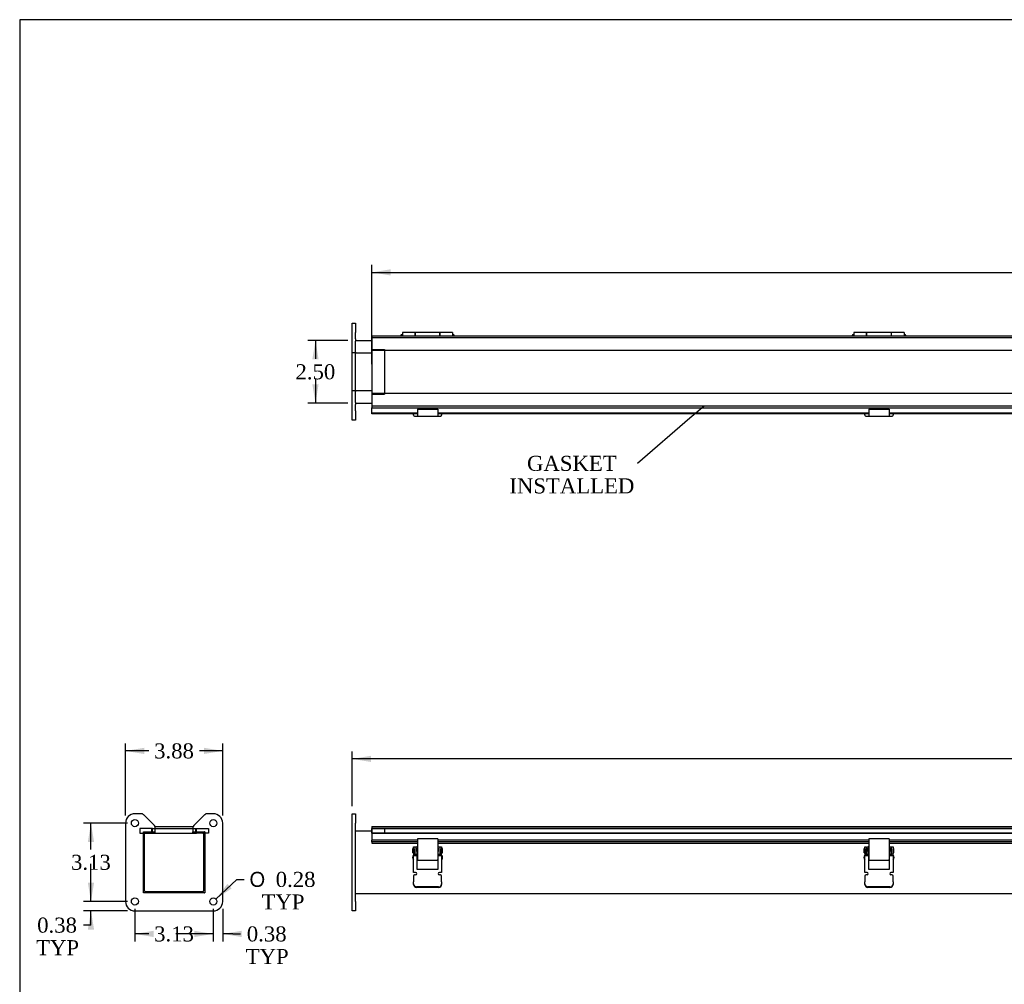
# Model space of a CAD drawing. Header units: inches. Extents: x 0 to 120, y -1 to 80.
# Tile 3 of 7: x 0 to 40, y 41 to 80. Entities that reach past the tile are written whole.
import ezdxf
from ezdxf import colors
from ezdxf.entities.mleader import LeaderData, LeaderLine
from ezdxf.enums import TextEntityAlignment as Align
from ezdxf.lldxf.tags import DXFTag
from ezdxf.math import Vec2, Vec3

# ---------------------------------------------------------------- set-up
doc = ezdxf.new("R2010")
doc.units = ezdxf.units.IN
doc.header["$MEASUREMENT"] = 0
for name, color, linetype in [('CCH03740', 7, 'Continuous'), ('CCH03744-1', 7, 'Continuous'), ('CCH03744-2', 7, 'Continuous'), ('COM40648', 7, 'Continuous'), ('COM49076', 7, 'Continuous'), ('COM49083', 7, 'Continuous'), ('Default', 7, 'Continuous'), ('GSK11094', 7, 'Continuous'), ('HNG11000', 7, 'Continuous'), ('HNG11000-2', 7, 'Continuous'), ('HNG11000-3', 7, 'Continuous')]:
    doc.layers.add(name, color=color, linetype=linetype)
doc.styles.add('SEACAD_Solid_Edge_ANSI1_Symbols', font='txt')
doc.styles.add('SEACAD_Times_New_Roman', font='times.ttf')
tags = doc.linetypes.add('HIDDEN2', pattern=[0.1875, 0.125, -0.0625]).pattern_tags.tags
tags[6:7] = [DXFTag(74, 4), DXFTag(75, 0), DXFTag(340, '0'), DXFTag(46, 0.0), DXFTag(50, 0.0), DXFTag(44, 0.0), DXFTag(45, 0.0)]
tags[4:5] = [DXFTag(74, 4), DXFTag(75, 0), DXFTag(340, '0'), DXFTag(46, 0.0), DXFTag(50, 0.0), DXFTag(44, 0.0), DXFTag(45, 0.0)]
doc.dimstyles.new('HAMMOND_(STH_-_120x80)', dxfattribs={"dimtxt": 0.6, "dimasz": 0.75, "dimexe": 0.3, "dimexo": 0.3, "dimgap": 0.15, "dimtad": 0, "dimtih": 1, "dimtoh": 1, "dimzin": 0, "dimdsep": 46, "dimtxsty": 'SEACAD_Times_New_Roman', "dimblk1": '_SE_FILLED', "dimblk2": '_SE_FILLED', "dimsah": 1, "dimcen": 0.3, "dimadec": 0, "dimazin": 0, "dimtfac": 0.8, "dimtofl": 0, "dimtmove": 0, "dimatfit": 3, "dimfxl": 1, "dimtolj": 1, "dimtzin": 0, "dimarcsym": 0})

# ---------------------------------------------------------------- blocks, each defined once
blk = doc.blocks.new('_SE_FILLED')
at = {"color": 0}
blk.add_line((0, 0), (-1, 0), dxfattribs=at)
blk.add_solid([(0, 0), (-1, -0.1665), (-1, 0.1665), (0, 0)], dxfattribs=at)
blk = doc.blocks.new('SE')
at = {"layer": 'CCH03740', "color": 7, "linetype": 'Continuous'}
for p, q in [((16.219, 46.63), (16.276, 46.63)), ((16.219, 46.568), (16.219, 46.63)), ((16.219, 46.443), (16.219, 46.568)), ((16.219, 46.318), (16.219, 46.443)), ((16.3, 46.63), (16.276, 46.63)), ((16.276, 46.63), (16.276, 46.568)), ((16.276, 46.443), (16.276, 46.568)), ((16.276, 46.443), (16.276, 46.318)), ((17.136, 46.63), (17.112, 46.63)), ((17.136, 46.568), (17.136, 46.63)), ((17.136, 46.63), (17.193, 46.63)), ((17.136, 46.568), (17.136, 46.443)), ((17.136, 46.318), (17.136, 46.443)), ((17.193, 46.63), (17.193, 46.568)), ((17.193, 46.568), (17.193, 46.443)), ((17.193, 46.443), (17.193, 46.318)), ((34.219, 46.63), (34.276, 46.63)), ((34.219, 46.568), (34.219, 46.63)), ((34.219, 46.443), (34.219, 46.568)), ((34.219, 46.318), (34.219, 46.443)), ((34.3, 46.63), (34.276, 46.63)), ((34.276, 46.63), (34.276, 46.568)), ((34.276, 46.443), (34.276, 46.568)), ((34.276, 46.443), (34.276, 46.318)), ((35.136, 46.63), (35.112, 46.63)), ((35.136, 46.568), (35.136, 46.63)), ((35.136, 46.63), (35.193, 46.63)), ((35.136, 46.568), (35.136, 46.443)), ((35.136, 46.318), (35.136, 46.443)), ((35.193, 46.63), (35.193, 46.568)), ((35.193, 46.568), (35.193, 46.443)), ((35.193, 46.443), (35.193, 46.318)), ((16.276, 46.318), (16.219, 46.318)), ((16.276, 46.318), (16.3, 46.318)), ((16.276, 46.288), (16.276, 46.286)), ((16.3, 46.288), (16.276, 46.288)), ((17.112, 46.318), (17.136, 46.318)), ((17.112, 46.288), (17.136, 46.288)), ((17.193, 46.318), (17.136, 46.318)), ((17.136, 46.286), (17.136, 46.288)), ((34.276, 46.318), (34.219, 46.318)), ((34.276, 46.318), (34.3, 46.318)), ((34.276, 46.288), (34.276, 46.286)), ((34.3, 46.288), (34.276, 46.288)), ((35.112, 46.318), (35.136, 46.318)), ((35.112, 46.288), (35.136, 46.288)), ((35.193, 46.318), (35.136, 46.318)), ((35.136, 46.286), (35.136, 46.288))]:
    blk.add_line(p, q, dxfattribs=at)
at = {"layer": 'CCH03744-1', "color": 7, "linetype": 'Continuous'}
for p, q in [((16.114, 46.393), (16.114, 46.555)), ((16.144, 46.555), (16.114, 46.555)), ((16.114, 46.393), (16.144, 46.393)), ((16.144, 46.552), (16.144, 46.63)), ((16.144, 46.63), (16.201, 46.63)), ((16.144, 46.552), (16.144, 46.404)), ((16.144, 46.404), (16.144, 46.344)), ((16.144, 46.344), (16.144, 46.286)), ((16.144, 46.344), (16.201, 46.344)), ((16.201, 46.63), (16.201, 46.552)), ((16.219, 46.553), (16.201, 46.553)), ((16.201, 46.552), (16.201, 46.404)), ((16.201, 46.404), (16.201, 46.344)), ((16.201, 46.395), (16.219, 46.395)), ((16.201, 46.344), (16.201, 46.286)), ((16.3, 46.553), (16.276, 46.553)), ((16.276, 46.395), (16.3, 46.395)), ((17.136, 46.553), (17.112, 46.553)), ((17.112, 46.395), (17.136, 46.395)), ((17.212, 46.553), (17.193, 46.553)), ((17.193, 46.395), (17.212, 46.395)), ((17.212, 46.63), (17.269, 46.63)), ((17.212, 46.552), (17.212, 46.63)), ((17.212, 46.404), (17.212, 46.552)), ((17.212, 46.344), (17.212, 46.404)), ((17.212, 46.286), (17.212, 46.344)), ((17.212, 46.344), (17.269, 46.344)), ((17.269, 46.63), (17.269, 46.552)), ((17.299, 46.555), (17.269, 46.555)), ((17.269, 46.404), (17.269, 46.552)), ((17.269, 46.344), (17.269, 46.404)), ((17.269, 46.393), (17.299, 46.393)), ((17.269, 46.286), (17.269, 46.344)), ((17.299, 46.393), (17.299, 46.555)), ((34.114, 46.393), (34.114, 46.555)), ((34.144, 46.555), (34.114, 46.555)), ((34.114, 46.393), (34.144, 46.393)), ((34.144, 46.552), (34.144, 46.63)), ((34.144, 46.63), (34.201, 46.63)), ((34.144, 46.552), (34.144, 46.404)), ((34.144, 46.404), (34.144, 46.344)), ((34.144, 46.344), (34.144, 46.286)), ((34.144, 46.344), (34.201, 46.344)), ((34.201, 46.63), (34.201, 46.552)), ((34.219, 46.553), (34.201, 46.553)), ((34.201, 46.552), (34.201, 46.404)), ((34.201, 46.404), (34.201, 46.344)), ((34.201, 46.395), (34.219, 46.395)), ((34.201, 46.344), (34.201, 46.286)), ((34.3, 46.553), (34.276, 46.553)), ((34.276, 46.395), (34.3, 46.395)), ((35.136, 46.553), (35.112, 46.553)), ((35.112, 46.395), (35.136, 46.395)), ((35.212, 46.553), (35.193, 46.553)), ((35.193, 46.395), (35.212, 46.395)), ((35.212, 46.63), (35.269, 46.63)), ((35.212, 46.552), (35.212, 46.63)), ((35.212, 46.404), (35.212, 46.552)), ((35.212, 46.344), (35.212, 46.404)), ((35.212, 46.286), (35.212, 46.344)), ((35.212, 46.344), (35.269, 46.344)), ((35.269, 46.63), (35.269, 46.552)), ((35.299, 46.555), (35.269, 46.555)), ((35.269, 46.404), (35.269, 46.552)), ((35.269, 46.344), (35.269, 46.404)), ((35.269, 46.393), (35.299, 46.393)), ((35.269, 46.286), (35.269, 46.344)), ((35.299, 46.393), (35.299, 46.555)), ((16.144, 46.286), (16.23, 46.286)), ((16.144, 45.598), (16.144, 46.286)), ((16.23, 46.286), (16.284, 46.286)), ((16.284, 46.286), (16.284, 45.73)), ((16.3, 46.263), (16.284, 46.263)), ((16.284, 46.138), (16.3, 46.138)), ((17.128, 46.263), (17.112, 46.263)), ((17.112, 46.138), (17.128, 46.138)), ((17.128, 45.73), (17.128, 46.286)), ((17.128, 46.286), (17.183, 46.286)), ((17.183, 46.286), (17.269, 46.286)), ((17.269, 46.286), (17.269, 45.598)), ((34.144, 46.286), (34.23, 46.286)), ((34.144, 45.598), (34.144, 46.286)), ((34.23, 46.286), (34.284, 46.286)), ((34.284, 46.286), (34.284, 45.73)), ((34.3, 46.263), (34.284, 46.263)), ((34.284, 46.138), (34.3, 46.138)), ((35.128, 46.263), (35.112, 46.263)), ((35.112, 46.138), (35.128, 46.138)), ((35.128, 45.73), (35.128, 46.286)), ((35.128, 46.286), (35.183, 46.286)), ((35.183, 46.286), (35.269, 46.286)), ((35.269, 46.286), (35.269, 45.598)), ((16.23, 45.598), (16.144, 45.598)), ((16.284, 45.73), (17.128, 45.73)), ((17.269, 45.598), (17.183, 45.598)), ((34.23, 45.598), (34.144, 45.598)), ((34.284, 45.73), (35.128, 45.73)), ((35.269, 45.598), (35.183, 45.598)), ((16.144, 45.458), (16.144, 45.23)), ((16.144, 45.146), (16.144, 45.23)), ((16.23, 45.504), (16.191, 45.504)), ((17.222, 45.504), (17.183, 45.504)), ((17.269, 45.23), (17.269, 45.458)), ((17.269, 45.23), (17.269, 45.146)), ((34.144, 45.458), (34.144, 45.23)), ((34.144, 45.146), (34.144, 45.23)), ((34.23, 45.504), (34.191, 45.504)), ((35.222, 45.504), (35.183, 45.504)), ((35.269, 45.23), (35.269, 45.458)), ((35.269, 45.23), (35.269, 45.146)), ((16.144, 45.126), (16.144, 45.146)), ((17.144, 45.028), (16.269, 45.028)), ((17.144, 45.009), (16.269, 45.009)), ((17.269, 45.146), (17.269, 45.126)), ((34.144, 45.126), (34.144, 45.146)), ((35.144, 45.028), (34.269, 45.028)), ((35.144, 45.009), (34.269, 45.009)), ((35.269, 45.146), (35.269, 45.126))]:
    blk.add_line(p, q, dxfattribs=at)
for centre, radius, start, end in [((16.238, 46.201), 0.134, 134.5474, 225.4526), ((17.175, 46.201), 0.134, 314.5474, 45.4526), ((34.238, 46.201), 0.134, 134.5474, 225.4526), ((35.175, 46.201), 0.134, 314.5474, 45.4526), ((16.23, 45.551), 0.047, 270, 90), ((17.183, 45.551), 0.047, 90, 270), ((34.23, 45.551), 0.047, 270, 90), ((35.183, 45.551), 0.047, 90, 270), ((16.19, 45.458), 0.0462, 89.0129, 178.9511), ((17.223, 45.458), 0.0462, 1.0489, 90.9871), ((34.19, 45.458), 0.0462, 89.0129, 178.9511), ((35.223, 45.458), 0.0462, 1.0489, 90.9871)]:
    blk.add_arc(centre, radius, start, end, dxfattribs=at)
for centre, major_axis, start_param, end_param in [((16.269, 45.146), (-0.125, 0), 0, 1.570796), ((16.269, 45.126), (0.125, 0), 3.141593, 4.712389), ((17.144, 45.146), (-0.125, 0), 1.570796, 3.141593), ((17.144, 45.126), (0.125, 0), 4.712389, 6.283185), ((34.269, 45.146), (-0.125, 0), 0, 1.570796), ((34.269, 45.126), (0.125, 0), 3.141593, 4.712389), ((35.144, 45.146), (-0.125, 0), 1.570796, 3.141593), ((35.144, 45.126), (0.125, 0), 4.712389, 6.283185)]:
    blk.add_ellipse(centre, major_axis=major_axis, ratio=0.939693, start_param=start_param, end_param=end_param, dxfattribs=at)
at = {"layer": 'CCH03744-2', "color": 7, "linetype": 'Continuous'}
for p, q in [((16.3, 46.947), (16.3, 46.854)), ((17.112, 46.947), (16.3, 46.947)), ((16.3, 46.854), (16.3, 46.119)), ((17.112, 46.947), (17.112, 46.854)), ((17.112, 46.854), (17.112, 46.119)), ((34.3, 46.947), (34.3, 46.854)), ((35.112, 46.947), (34.3, 46.947)), ((34.3, 46.854), (34.3, 46.119)), ((35.112, 46.947), (35.112, 46.854)), ((35.112, 46.854), (35.112, 46.119)), ((16.3, 46.097), (16.3, 46.119)), ((16.3, 46.097), (17.112, 46.097)), ((17.112, 46.097), (17.112, 46.119)), ((34.3, 46.097), (34.3, 46.119)), ((34.3, 46.097), (35.112, 46.097)), ((35.112, 46.097), (35.112, 46.119))]:
    blk.add_line(p, q, dxfattribs=at)
at = {"layer": 'COM40648', "color": 7, "linetype": 'Continuous'}
for p, q in [((13.706, 47.572), (13.706, 47.947)), ((13.706, 47.947), (13.831, 47.947)), ((13.831, 47.947), (13.831, 47.572)), ((13.706, 44.447), (13.706, 47.572)), ((13.831, 44.447), (13.831, 47.572)), ((13.706, 44.072), (13.706, 44.447)), ((13.831, 44.447), (13.831, 44.072)), ((13.831, 44.072), (13.706, 44.072))]:
    blk.add_line(p, q, dxfattribs=at)
at = {"layer": 'COM49076', "color": 7, "linetype": 'Continuous'}
for p, q in [((13.831, 47.26), (14.488, 47.26)), ((13.831, 44.76), (73.581, 44.76))]:
    blk.add_line(p, q, dxfattribs=at)
at = {"layer": 'COM49083', "color": 7, "linetype": 'Continuous'}
for p, q in [((14.488, 47.432), (14.488, 47.324)), ((14.488, 47.432), (72.956, 47.432)), ((14.488, 47.324), (14.488, 46.892)), ((14.488, 46.823), (14.488, 46.892)), ((16.3, 46.892), (14.488, 46.892)), ((16.3, 46.823), (14.488, 46.823)), ((14.488, 46.823), (14.488, 46.779)), ((14.488, 46.776), (14.488, 46.779)), ((14.488, 46.776), (16.3, 46.776)), ((34.3, 46.892), (17.112, 46.892)), ((34.3, 46.823), (17.112, 46.823)), ((17.112, 46.776), (34.3, 46.776)), ((52.3, 46.892), (35.112, 46.892)), ((52.3, 46.823), (35.112, 46.823)), ((35.112, 46.776), (52.3, 46.776))]:
    blk.add_line(p, q, dxfattribs=at)
at = {"layer": 'GSK11094', "color": 7, "linetype": 'HIDDEN2'}
for p, q in [((72.956, 47.36), (14.488, 47.36)), ((14.488, 47.172), (14.488, 47.36)), ((14.488, 47.36), (14.488, 47.36)), ((14.488, 47.36), (72.956, 47.36)), ((14.488, 47.36), (14.988, 47.36)), ((72.956, 47.172), (14.488, 47.172)), ((14.488, 47.172), (14.488, 47.172)), ((14.488, 47.172), (72.956, 47.172)), ((14.988, 47.172), (14.488, 47.172)), ((14.988, 47.36), (14.988, 47.172))]:
    blk.add_line(p, q, dxfattribs=at)
at = {"layer": 'GSK11094', "color": 7, "linetype": 'Continuous'}
for p, q in [((14.488, 47.36), (14.488, 47.36)), ((14.488, 47.36), (14.488, 47.172)), ((14.488, 47.36), (14.488, 47.36)), ((14.488, 47.172), (14.488, 47.172)), ((14.488, 47.172), (14.488, 47.172))]:
    blk.add_line(p, q, dxfattribs=at)
blk = doc.blocks.new('SE2')
at = {"layer": 'COM40648', "color": 7, "linetype": 'Continuous'}
for p, q in [((5.289, 47.947), (5.038, 47.947)), ((5.814, 47.474), (5.377, 47.911)), ((7.824, 47.911), (7.387, 47.474)), ((8.163, 47.947), (7.912, 47.947)), ((4.663, 47.572), (4.663, 44.447)), ((8.538, 44.447), (8.538, 47.572)), ((5.381, 47.229), (5.851, 47.229)), ((5.381, 44.79), (5.381, 47.229)), ((5.851, 47.229), (5.851, 47.386)), ((7.351, 47.386), (7.351, 47.229)), ((7.351, 47.229), (7.82, 47.229)), ((7.82, 47.229), (7.82, 44.79)), ((7.82, 44.79), (5.381, 44.79)), ((5.038, 44.072), (8.163, 44.072))]:
    blk.add_line(p, q, dxfattribs=at)
for centre in [(5.038, 47.572), (8.163, 47.572), (5.038, 44.447), (8.163, 44.447)]:
    blk.add_circle(centre, 0.141, dxfattribs=at)
for centre, radius, start, end in [((5.038, 47.572), 0.375, 90, 180), ((5.289, 47.822), 0.125, 45, 90), ((7.912, 47.822), 0.125, 90, 135), ((8.163, 47.572), 0.375, 0, 90), ((5.726, 47.386), 0.125, 0, 45), ((7.476, 47.386), 0.125, 135, 180), ((5.038, 44.447), 0.375, 180, 270), ((8.163, 44.447), 0.375, 270, 0)]:
    blk.add_arc(centre, radius, start, end, dxfattribs=at)
at = {"layer": 'COM49076', "color": 7, "linetype": 'Continuous'}
for p, q in [((5.423, 44.868), (5.423, 47.152)), ((5.459, 47.188), (5.851, 47.188)), ((5.851, 47.188), (5.851, 47.229)), ((7.351, 47.188), (7.351, 47.229)), ((7.351, 47.188), (7.743, 47.188)), ((7.779, 47.152), (7.779, 44.868)), ((7.743, 44.832), (5.459, 44.832))]:
    blk.add_line(p, q, dxfattribs=at)
for centre, radius, start, end in [((5.459, 47.152), 0.108, 134.1439, 135.8561), ((5.459, 47.152), 0.036, 90, 180), ((7.743, 47.152), 0.036, 0, 90), ((7.743, 47.152), 0.108, 44.1439, 45.8561), ((5.459, 44.868), 0.108, 224.1439, 225.8561), ((5.459, 44.868), 0.036, 180, 270), ((7.743, 44.868), 0.036, 270, 0), ((7.743, 44.868), 0.108, 314.1439, 315.8561)]:
    blk.add_arc(centre, radius, start, end, dxfattribs=at)
at = {"layer": 'COM49083', "color": 7, "linetype": 'Continuous'}
for p, q in [((5.842, 47.432), (7.359, 47.432)), ((5.851, 47.36), (7.351, 47.36))]:
    blk.add_line(p, q, dxfattribs=at)
at = {"layer": 'GSK11094', "color": 7, "linetype": 'HIDDEN2'}
for p, q in [((5.236, 47.36), (5.236, 47.172)), ((5.736, 47.36), (5.236, 47.36)), ((5.236, 47.172), (5.429, 47.172)), ((5.712, 47.172), (5.712, 47.36)), ((5.712, 47.36), (5.712, 47.36)), ((5.712, 47.36), (7.492, 47.36)), ((5.712, 47.172), (5.712, 47.36)), ((5.712, 47.36), (5.712, 47.36)), ((5.712, 47.36), (5.851, 47.36)), ((5.712, 47.172), (5.712, 47.172)), ((5.712, 47.172), (7.492, 47.172)), ((5.736, 47.188), (5.736, 47.36)), ((7.351, 47.36), (7.492, 47.36)), ((7.467, 47.36), (7.967, 47.36)), ((7.467, 47.188), (7.467, 47.36)), ((7.492, 47.36), (7.492, 47.36)), ((7.492, 47.172), (7.492, 47.36)), ((7.492, 47.36), (7.492, 47.36)), ((7.492, 47.172), (7.492, 47.36)), ((7.492, 47.172), (7.492, 47.172)), ((7.967, 47.172), (7.772, 47.172)), ((7.967, 47.36), (7.967, 47.172))]:
    blk.add_line(p, q, dxfattribs=at)
at = {"layer": 'GSK11094', "color": 7, "linetype": 'Continuous'}
for p, q in [((5.429, 47.172), (5.736, 47.172)), ((5.712, 47.172), (5.712, 47.172)), ((5.712, 47.172), (7.492, 47.172)), ((5.736, 47.172), (5.736, 47.188)), ((5.851, 47.36), (7.351, 47.36)), ((7.467, 47.172), (7.467, 47.188)), ((7.772, 47.172), (7.467, 47.172)), ((7.492, 47.172), (7.492, 47.172))]:
    blk.add_line(p, q, dxfattribs=at)
blk = doc.blocks.new('SE4')
at = {"layer": 'CCH03744-1', "color": 7, "linetype": 'Continuous'}
for p, q in [((16.144, 63.91), (16.144, 63.88)), ((16.144, 63.849), (16.144, 63.88)), ((17.144, 63.806), (16.269, 63.806)), ((17.269, 63.88), (17.269, 63.91)), ((17.269, 63.88), (17.269, 63.849)), ((34.144, 63.91), (34.144, 63.88)), ((34.144, 63.849), (34.144, 63.88)), ((35.144, 63.806), (34.269, 63.806)), ((35.269, 63.88), (35.269, 63.91)), ((35.269, 63.88), (35.269, 63.849))]:
    blk.add_line(p, q, dxfattribs=at)
for centre, start_param, end_param in [((16.269, 63.849), 0, 1.570796), ((17.144, 63.849), 1.570796, 3.141593), ((34.269, 63.849), 0, 1.570796), ((35.144, 63.849), 1.570796, 3.141593)]:
    blk.add_ellipse(centre, major_axis=(-0.125, 0), ratio=0.34202, start_param=start_param, end_param=end_param, dxfattribs=at)
at = {"layer": 'CCH03744-2', "color": 7, "linetype": 'Continuous'}
for p, q in [((16.3, 64.094), (16.3, 63.986)), ((16.3, 64.094), (17.112, 64.094)), ((17.112, 64.094), (17.112, 63.986)), ((34.3, 64.094), (34.3, 63.986)), ((34.3, 64.094), (35.112, 64.094)), ((35.112, 64.094), (35.112, 63.986)), ((16.3, 63.986), (16.3, 63.824)), ((16.3, 63.809), (16.3, 63.824)), ((16.3, 63.809), (17.112, 63.809)), ((17.112, 63.986), (17.112, 63.824)), ((17.112, 63.809), (17.112, 63.824)), ((34.3, 63.986), (34.3, 63.824)), ((34.3, 63.809), (34.3, 63.824)), ((34.3, 63.809), (35.112, 63.809)), ((35.112, 63.986), (35.112, 63.824)), ((35.112, 63.809), (35.112, 63.824))]:
    blk.add_line(p, q, dxfattribs=at)
at = {"layer": 'COM40648', "color": 7, "linetype": 'Continuous'}
for p, q in [((13.706, 67.147), (13.706, 67.522)), ((13.706, 67.522), (13.831, 67.522)), ((13.706, 66.896), (13.706, 67.147)), ((13.831, 67.522), (13.831, 67.147)), ((13.831, 66.896), (13.831, 67.147)), ((13.706, 66.807), (13.706, 66.896)), ((13.706, 66.371), (13.706, 66.807)), ((13.831, 66.896), (13.831, 66.807)), ((13.831, 66.371), (13.831, 66.807)), ((13.706, 66.334), (13.706, 66.371)), ((13.831, 66.371), (13.831, 66.334)), ((13.706, 64.834), (13.706, 66.334)), ((13.831, 66.334), (13.706, 66.334)), ((13.706, 64.797), (13.706, 64.834)), ((13.706, 64.834), (13.831, 64.834)), ((13.706, 64.361), (13.706, 64.797)), ((13.831, 64.834), (13.831, 64.797)), ((13.831, 64.361), (13.831, 64.797)), ((13.706, 64.272), (13.706, 64.361)), ((13.706, 64.022), (13.706, 64.272)), ((13.706, 63.647), (13.706, 64.022)), ((13.831, 64.361), (13.831, 64.272)), ((13.831, 64.022), (13.831, 64.272)), ((13.831, 64.022), (13.831, 63.647)), ((13.831, 63.647), (13.706, 63.647))]:
    blk.add_line(p, q, dxfattribs=at)
at = {"layer": 'COM49076', "color": 7, "linetype": 'Continuous'}
for p, q in [((13.831, 66.834), (14.488, 66.834)), ((13.831, 66.334), (14.488, 66.334)), ((13.831, 64.834), (13.831, 66.334)), ((13.831, 64.834), (14.488, 64.834)), ((13.831, 64.334), (14.488, 64.334))]:
    blk.add_line(p, q, dxfattribs=at)
at = {"layer": 'COM49083', "color": 7, "linetype": 'Continuous'}
for p, q in [((14.488, 67.021), (14.488, 66.913)), ((14.488, 67.021), (72.956, 67.021)), ((14.488, 66.913), (14.488, 64.254)), ((14.488, 64.254), (14.488, 64.146)), ((14.488, 64.146), (72.956, 64.146)), ((14.488, 64.101), (14.488, 64.146)), ((14.488, 63.927), (14.488, 64.101)), ((14.488, 63.91), (14.488, 63.927)), ((16.3, 63.927), (14.488, 63.927)), ((16.3, 63.91), (14.488, 63.91)), ((34.3, 63.927), (17.112, 63.927)), ((34.3, 63.91), (17.112, 63.91)), ((52.3, 63.927), (35.112, 63.927)), ((52.3, 63.91), (35.112, 63.91))]:
    blk.add_line(p, q, dxfattribs=at)
at = {"layer": 'GSK11094', "color": 7, "linetype": 'Continuous'}
for p, q in [((14.488, 66.449), (14.488, 66.949)), ((14.488, 66.949), (14.488, 66.949)), ((14.488, 66.949), (14.488, 66.949)), ((14.488, 66.449), (14.488, 66.449)), ((14.488, 66.449), (14.488, 66.449)), ((14.488, 64.718), (14.488, 64.718)), ((14.488, 64.718), (14.488, 64.218)), ((14.488, 64.718), (14.488, 64.718)), ((14.488, 64.218), (14.488, 64.218)), ((14.488, 64.218), (14.488, 64.218))]:
    blk.add_line(p, q, dxfattribs=at)
at = {"layer": 'GSK11094', "color": 7, "linetype": 'HIDDEN2'}
for p, q in [((14.488, 66.949), (72.956, 66.949)), ((14.488, 66.473), (14.988, 66.473)), ((14.488, 66.449), (72.956, 66.449)), ((14.988, 66.473), (14.988, 66.473)), ((14.988, 66.473), (14.988, 64.693)), ((72.956, 64.718), (14.488, 64.718)), ((14.488, 64.693), (14.988, 64.693)), ((14.988, 64.693), (14.988, 64.693)), ((72.956, 64.218), (14.488, 64.218))]:
    blk.add_line(p, q, dxfattribs=at)
at = {"layer": 'HNG11000', "color": 7, "linetype": 'Continuous'}
for p, q in [((16.21, 67.149), (16.21, 67.021)), ((17.202, 67.149), (16.21, 67.149)), ((17.202, 67.021), (17.202, 67.149)), ((34.21, 67.149), (34.21, 67.021)), ((35.202, 67.149), (34.21, 67.149)), ((35.202, 67.021), (35.202, 67.149))]:
    blk.add_line(p, q, dxfattribs=at)
at = {"layer": 'HNG11000-2', "color": 7, "linetype": 'Continuous'}
for p, q in [((15.706, 67.149), (15.706, 67.021)), ((16.202, 67.149), (15.706, 67.149)), ((16.202, 67.149), (16.202, 67.021)), ((17.21, 67.021), (17.21, 67.149)), ((17.706, 67.149), (17.21, 67.149)), ((17.706, 67.149), (17.706, 67.021)), ((33.706, 67.149), (33.706, 67.021)), ((34.202, 67.149), (33.706, 67.149)), ((34.202, 67.149), (34.202, 67.021)), ((35.21, 67.021), (35.21, 67.149)), ((35.706, 67.149), (35.21, 67.149)), ((35.706, 67.149), (35.706, 67.021))]:
    blk.add_line(p, q, dxfattribs=at)
at = {"layer": 'HNG11000-3', "color": 7, "linetype": 'Continuous'}
for p, q in [((15.706, 67.074), (15.694, 67.074)), ((16.21, 67.074), (16.202, 67.074)), ((17.21, 67.074), (17.202, 67.074)), ((17.719, 67.074), (17.706, 67.074)), ((33.706, 67.074), (33.694, 67.074)), ((34.21, 67.074), (34.202, 67.074)), ((35.21, 67.074), (35.202, 67.074)), ((35.719, 67.074), (35.706, 67.074))]:
    blk.add_line(p, q, dxfattribs=at)
for centre, start, end in [((15.694, 67.011), 90, 171.2572), ((17.719, 67.011), 8.7428, 90), ((33.694, 67.011), 90, 171.2572), ((35.719, 67.011), 8.7428, 90)]:
    blk.add_arc(centre, 0.0625, start, end, dxfattribs=at)
blk = doc.blocks.new('DMBLK3812')
at = {"layer": 'Default', "linetype": 'Continuous', "transparency": 16777216}
for points in [[(14.456, 50.262), (13.706, 50.137), (14.456, 50.012)], [(72.956, 50.262), (72.956, 50.012), (73.706, 50.137)]]:
    blk.add_hatch(color=7, dxfattribs=at).paths.add_polyline_path(points)
at = {"layer": 'Default', "color": 7, "linetype": 'Continuous', "transparency": 16777216}
for p, q in [((13.706, 48.247), (13.706, 50.437)), ((73.706, 48.247), (73.706, 50.437)), ((42.473, 50.137), (13.706, 50.137)), ((73.706, 50.137), (44.94, 50.137))]:
    blk.add_line(p, q, dxfattribs=at)
at = {"layer": 'Default', "color": 7, "linetype": 'Continuous', "transparency": 16777216, "style": 'SEACAD_Times_New_Roman'}
blk.add_text('60.00', height=0.6, dxfattribs=at).set_placement((42.683, 50.437), align=Align.TOP_LEFT)
blk = doc.blocks.new('DMBLK3813')
at = {"layer": 'Default', "linetype": 'Continuous', "transparency": 16777216}
for points in [[(3.161, 45.197), (3.286, 44.447), (3.411, 45.197)], [(3.161, 43.322), (3.411, 43.322), (3.286, 44.072)]]:
    blk.add_hatch(color=7, dxfattribs=at).paths.add_polyline_path(points)
at = {"layer": 'Default', "color": 7, "linetype": 'Continuous', "transparency": 16777216}
for p, q in [((3.286, 44.447), (3.286, 45.947)), ((4.738, 44.447), (2.986, 44.447)), ((4.738, 44.072), (2.986, 44.072)), ((3.286, 43.503), (3.286, 44.072)), ((3.286, 43.503), (2.986, 43.503))]:
    blk.add_line(p, q, dxfattribs=at)
at = {"layer": 'Default', "color": 7, "linetype": 'Continuous', "transparency": 16777216, "style": 'SEACAD_Times_New_Roman'}
for s, p in [('0.38', (1.141, 43.803)), ('TYP', (1.098, 42.903))]:
    blk.add_text(s, height=0.6, dxfattribs=at).set_placement(p, align=Align.TOP_LEFT)
blk = doc.blocks.new('DMBLK3814')
at = {"layer": 'Default', "linetype": 'Continuous', "transparency": 16777216}
for points in [[(12.113, 66.084), (12.363, 66.084), (12.238, 66.834)], [(12.113, 65.084), (12.238, 64.334), (12.363, 65.084)]]:
    blk.add_hatch(color=7, dxfattribs=at).paths.add_polyline_path(points)
at = {"layer": 'Default', "color": 7, "linetype": 'Continuous', "transparency": 16777216}
for p, q in [((13.531, 66.834), (11.938, 66.834)), ((12.238, 66.834), (12.238, 66.094)), ((12.238, 65.284), (12.238, 64.334)), ((13.531, 64.334), (11.938, 64.334))]:
    blk.add_line(p, q, dxfattribs=at)
at = {"layer": 'Default', "color": 7, "linetype": 'Continuous', "transparency": 16777216, "style": 'SEACAD_Times_New_Roman'}
blk.add_text('2.50', height=0.6, dxfattribs=at).set_placement((11.441, 65.884), align=Align.TOP_LEFT)
blk = doc.blocks.new('DMBLK3816')
at = {"layer": 'Default', "linetype": 'Continuous', "transparency": 16777216}
for points in [[(15.238, 69.675), (14.488, 69.55), (15.238, 69.425)], [(72.206, 69.675), (72.206, 69.425), (72.956, 69.55)]]:
    blk.add_hatch(color=7, dxfattribs=at).paths.add_polyline_path(points)
at = {"layer": 'Default', "color": 7, "linetype": 'Continuous', "transparency": 16777216}
for p, q in [((14.488, 65.883), (14.488, 69.85)), ((14.488, 69.55), (42.254, 69.55)), ((45.191, 69.55), (72.956, 69.55)), ((72.956, 65.883), (72.956, 69.85))]:
    blk.add_line(p, q, dxfattribs=at)
at = {"layer": 'Default', "color": 7, "linetype": 'Continuous', "transparency": 16777216, "style": 'SEACAD_Times_New_Roman'}
for s, p in [('58.47', (42.699, 69.85)), ('DOOR', (42.464, 68.95))]:
    blk.add_text(s, height=0.6, dxfattribs=at).set_placement(p, align=Align.TOP_LEFT)
blk = doc.blocks.new('DMBLK3820')
at = {"layer": 'Default', "linetype": 'Continuous', "transparency": 16777216}
for points in [[(3.161, 46.822), (3.411, 46.822), (3.286, 47.572)], [(3.161, 45.197), (3.286, 44.447), (3.411, 45.197)]]:
    blk.add_hatch(color=7, dxfattribs=at).paths.add_polyline_path(points)
at = {"layer": 'Default', "color": 7, "linetype": 'Continuous', "transparency": 16777216}
for p, q in [((4.738, 47.572), (2.986, 47.572)), ((3.286, 46.52), (3.286, 47.572)), ((3.286, 44.447), (3.286, 45.71)), ((4.738, 44.447), (2.986, 44.447))]:
    blk.add_line(p, q, dxfattribs=at)
at = {"layer": 'Default', "color": 7, "linetype": 'Continuous', "transparency": 16777216, "style": 'SEACAD_Times_New_Roman'}
blk.add_text('3.13', height=0.6, dxfattribs=at).set_placement((2.49, 46.31), align=Align.TOP_LEFT)
blk = doc.blocks.new('DMBLK3821')
at = {"layer": 'Default', "linetype": 'Continuous', "transparency": 16777216}
for points in [[(7.413, 43.027), (8.163, 43.152), (7.413, 43.277)], [(9.288, 43.027), (9.288, 43.277), (8.538, 43.152)]]:
    blk.add_hatch(color=7, dxfattribs=at).paths.add_polyline_path(points)
at = {"layer": 'Default', "color": 7, "linetype": 'Continuous', "transparency": 16777216}
for p, q in [((8.163, 44.147), (8.163, 42.852)), ((8.538, 44.147), (8.538, 42.852)), ((8.163, 43.152), (6.663, 43.152)), ((8.947, 43.152), (8.538, 43.152)), ((8.947, 43.152), (9.247, 43.152))]:
    blk.add_line(p, q, dxfattribs=at)
at = {"layer": 'Default', "color": 7, "linetype": 'Continuous', "transparency": 16777216, "style": 'SEACAD_Times_New_Roman'}
for s, p in [('0.38', (9.5, 43.452)), ('TYP', (9.457, 42.552))]:
    blk.add_text(s, height=0.6, dxfattribs=at).set_placement(p, align=Align.TOP_LEFT)
blk = doc.blocks.new('DMBLK3822')
at = {"layer": 'Default', "linetype": 'Continuous', "transparency": 16777216}
for points in [[(5.788, 43.027), (5.788, 43.277), (5.038, 43.152)], [(7.413, 43.027), (8.163, 43.152), (7.413, 43.277)]]:
    blk.add_hatch(color=7, dxfattribs=at).paths.add_polyline_path(points)
at = {"layer": 'Default', "color": 7, "linetype": 'Continuous', "transparency": 16777216}
for p, q in [((5.038, 44.147), (5.038, 42.852)), ((8.163, 44.147), (8.163, 42.852)), ((5.594, 43.152), (5.038, 43.152)), ((8.163, 43.152), (7.607, 43.152))]:
    blk.add_line(p, q, dxfattribs=at)
at = {"layer": 'Default', "color": 7, "linetype": 'Continuous', "transparency": 16777216, "style": 'SEACAD_Times_New_Roman'}
blk.add_text('3.13', height=0.6, dxfattribs=at).set_placement((5.804, 43.452), align=Align.TOP_LEFT)
blk = doc.blocks.new('DMBLK3825')
at = {"layer": 'Default', "linetype": 'Continuous', "transparency": 16777216}
for points in [[(5.413, 50.58), (4.663, 50.455), (5.413, 50.33)], [(7.788, 50.58), (7.788, 50.33), (8.538, 50.455)]]:
    blk.add_hatch(color=7, dxfattribs=at).paths.add_polyline_path(points)
at = {"layer": 'Default', "color": 7, "linetype": 'Continuous', "transparency": 16777216}
for p, q in [((4.663, 47.872), (4.663, 50.755)), ((8.538, 47.872), (8.538, 50.755)), ((5.594, 50.455), (4.663, 50.455)), ((8.538, 50.455), (7.607, 50.455))]:
    blk.add_line(p, q, dxfattribs=at)
at = {"layer": 'Default', "color": 7, "linetype": 'Continuous', "transparency": 16777216, "style": 'SEACAD_Times_New_Roman'}
blk.add_text('3.88', height=0.6, dxfattribs=at).set_placement((5.804, 50.755), align=Align.TOP_LEFT)
blk = doc.blocks.new('DMBLK3826')
at = {"layer": 'Default', "linetype": 'Continuous', "transparency": 16777216}
blk.add_hatch(color=7, dxfattribs=at).paths.add_polyline_path([(8.726, 45.149), (8.265, 44.544), (8.897, 44.967)])
at = {"layer": 'Default', "color": 7, "linetype": 'Continuous', "transparency": 16777216}
for p, q in [((8.265, 44.544), (9.097, 45.328)), ((9.097, 45.328), (9.397, 45.328))]:
    blk.add_line(p, q, dxfattribs=at)
for s, style, p in [('O', 'SEACAD_Solid_Edge_ANSI1_Symbols', (9.607, 45.628)), ('0.28', 'SEACAD_Times_New_Roman', (10.652, 45.628)), ('TYP', 'SEACAD_Times_New_Roman', (10.087, 44.728))]:
    blk.add_text(s, height=0.6, dxfattribs=dict(at, style=style)).set_placement(p, align=Align.TOP_LEFT)
blk = doc.blocks.new('BORDER')
at = {"layer": 'Default', "color": 7, "linetype": 'Continuous'}
for p, q in [((0, 27.86), (-41.86, 27.86)), ((-41.86, 27.86), (-41.86, 0))]:
    blk.add_line(p, q, dxfattribs=at)

msp = doc.modelspace()

# ---------------------------------------------------------------- block references
at = {"layer": 'Default', "color": 7, "xscale": 2.85, "yscale": 2.85, "zscale": 2.85}
msp.add_blockref('BORDER', (119.744, 0.233), dxfattribs=at)
at = {"layer": 'Default'}
for name in ['SE4', 'SE2', 'SE']:
    msp.add_blockref(name, (0, 0), dxfattribs=at)

# ---------------------------------------------------------------- dimensions: what is measured, and where the dimension line sits
at = {"layer": 'Default', "color": 7, "linetype": 'Continuous'}
for base, p1, p2, angle, text, picture, middle in [((14.488, 69.55), (14.488, 65.583), (72.956, 65.583), 0, '\\A1;<>\\PDOOR', 'DMBLK3816', (43.722, 69.55)), ((12.238, 66.834), (13.831, 66.834), (13.831, 64.334), 270, '\\A1;<>', 'DMBLK3814', (12.238, 65.584)), ((3.286168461, 44.447298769), (5.038108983, 44.447298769), (5.038108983, 47.572298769), 90, '\\A1;<>', 'DMBLK3820', (3.286168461, 46.009798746))]:
    dim = msp.add_linear_dim(base=base, p1=p1, p2=p2, angle=angle, text=text, dimstyle='HAMMOND_(STH_-_120x80)', dxfattribs=at)
    dim.commit()
    dim.dimension.update_dxf_attribs({"geometry": picture, "text_midpoint": middle, "dimtype": 161})
for base, p1, p2, picture, middle in [((4.663108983, 50.455278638), (8.538108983, 47.572298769), (4.663108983, 47.572298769), 'DMBLK3825', (6.600608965, 50.455278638)), ((13.706, 50.137), (73.706, 47.572), (13.706, 47.572), 'DMBLK3812', (43.706, 50.137)), ((5.038108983, 43.152216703), (8.163108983, 44.447298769), (5.038108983, 44.447298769), 'DMBLK3822', (6.600609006, 43.152216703))]:
    dim = msp.add_linear_dim(base=base, p1=p1, p2=p2, text='\\A1;<>', dimstyle='HAMMOND_(STH_-_120x80)', dxfattribs=at)
    dim.commit()
    dim.dimension.update_dxf_attribs({"geometry": picture, "text_midpoint": middle, "dimtype": 160})
dim = msp.add_linear_dim(base=(3.286168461, 44.072298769), p1=(5.038108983, 44.072298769), p2=(5.038108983, 44.447298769), angle=90, text='\\A1;<>\\PTYP', dimstyle='HAMMOND_(STH_-_120x80)', override={"dimtmove": 1}, dxfattribs=at)
dim.commit()
dim.dimension.update_dxf_attribs({"geometry": 'DMBLK3813', "text_midpoint": (2.986168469, 43.502692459), "dimtype": 161})
dim = msp.add_diameter_dim_2p(p1=(8.061, 44.351), p2=(8.265, 44.544), text='\\A1;<>\\PTYP', dimstyle='HAMMOND_(STH_-_120x80)', dxfattribs=at)
dim.commit()
dim.dimension.update_dxf_attribs({"geometry": 'DMBLK3826', "text_midpoint": (9.397, 45.328), "dimtype": 163})
dim = msp.add_linear_dim(base=(8.163108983, 43.152216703), p1=(8.538108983, 44.447298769), p2=(8.163108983, 44.447298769), text='\\A1;<>\\PTYP', dimstyle='HAMMOND_(STH_-_120x80)', override={"dimtmove": 1}, dxfattribs=at)
dim.commit()
dim.dimension.update_dxf_attribs({"geometry": 'DMBLK3821', "text_midpoint": (9.24743951, 43.152216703), "dimtype": 160})

# ---------------------------------------------------------------- leaders
ml = msp.add_multileader_mtext('Standard', dxfattribs=at)
ml.set_content('{\\pxsm0.9;\\fTimes New Roman|b0||i0||c0|p34;\\W1.;GASKET\\PINSTALLED\\P}', color=7)
ml.set_leader_properties()
ml.set_arrow_properties(name='_SE_FILLED')
ml.build(insert=Vec2(0, 0))
ml.multileader.update_dxf_attribs({"dogleg_length": 0, "arrow_head_size": 0.75})
ctx = ml.context
ctx.base_point, ctx.char_height, ctx.arrow_head_size, ctx.landing_gap_size = Vec3(19.961, 61.713), 0.6, 0.75, 0.21
ctx.text_align_type = 1
notes = []
notes.append((ctx, [(0, (1, 1, 0), (25.081, 61.923), (-1, 0), 0, [(0, [(27.736, 64.218)], 0, [])])]))
ctx.mtext.insert, ctx.mtext.alignment = Vec3(22.461, 62.23), 2
for ctx, leaders in notes:
    for number, flags, end, landing, length, lines in leaders:
        leader = LeaderData()
        leader.index, (leader.has_last_leader_line, leader.has_dogleg_vector, leader.attachment_direction) = number, flags
        leader.last_leader_point, leader.dogleg_vector, leader.dogleg_length = Vec3(end), Vec3(landing), length
        for number, points, colour, breaks in lines:
            line = LeaderLine()
            line.index, line.vertices, line.color, line.breaks = number, Vec3.list(points), colors.encode_raw_color(colour), breaks
            leader.lines.append(line)
        ctx.leaders.append(leader)

doc.saveas('drawing.dxf')
